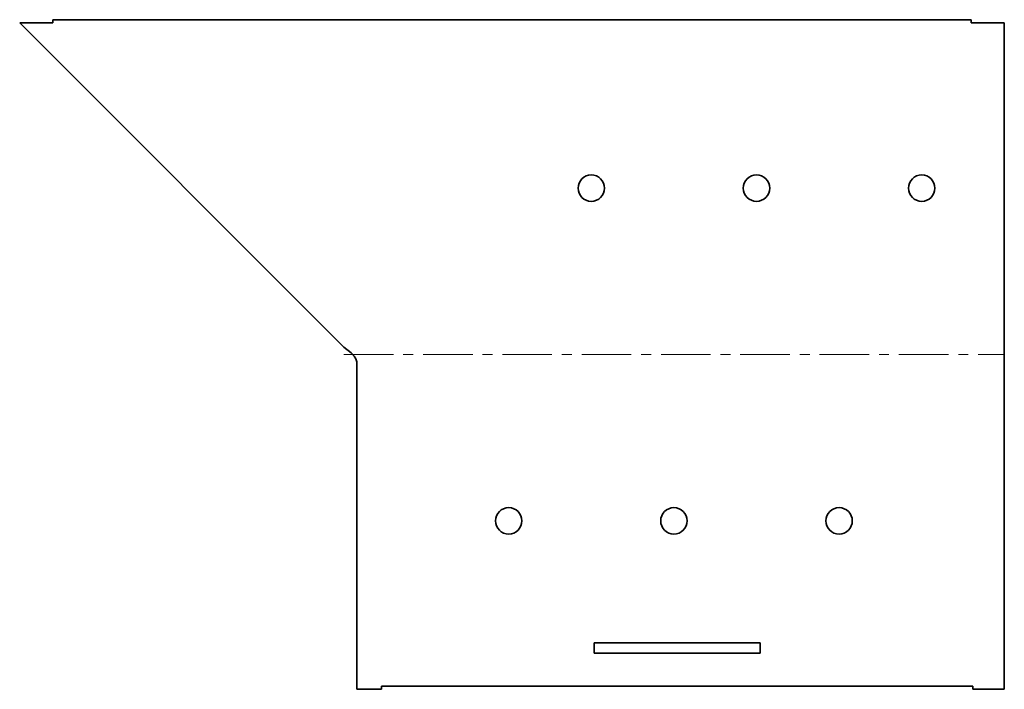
# Model space of a CAD drawing. Extents: x -10 to 288, y -203 to 0.
import ezdxf

# ---------------------------------------------------------------- set-up
doc = ezdxf.new("R2010")
doc.units = 0
doc.linetypes.add('AXES', pattern=[24, 15, -3, 3, -3])

msp = doc.modelspace()

# ---------------------------------------------------------------- linework, layer by layer
at = {"color": 7, "lineweight": 35}
for p, q in [((0, 0), (278, 0)), ((88.1, -99.1), (-10, -1)), ((288, -202.723893), (288, -1)), ((92, -202.723893), (92, -103.623893)), ((214.061158, -188.623893), (163.861158, -188.623893)), ((214.061158, -191.823893), (163.861158, -191.823893)), ((278.5, -201.723893), (99.5, -201.723893))]:
    msp.add_line(p, q, dxfattribs=at)
at = {"color": 7, "lineweight": 35, "ltscale": 0.025}
for p, q in [((0, -1), (0, 0)), ((278, 0), (278, -1)), ((99.5, -201.723893), (99.5, -202.723893)), ((278.5, -202.723893), (278.5, -201.723893))]:
    msp.add_line(p, q, dxfattribs=at)
at = {"color": 7, "lineweight": 35, "ltscale": 0.25}
for p, q in [((-10, -1), (0, -1)), ((278, -1), (288, -1))]:
    msp.add_line(p, q, dxfattribs=at)
at = {"color": 7, "lineweight": 35, "ltscale": 0.06969}
msp.add_line((90.272707, -100.846463), (88.1, -99.1), dxfattribs=at)
at = {"color": 7, "lineweight": 35, "ltscale": 0.035263}
msp.add_line((91.23924, -101.873775), (90.272707, -100.846463), dxfattribs=at)
at = {"color": 1, "linetype": 'AXES', "lineweight": 13}
msp.add_line((88.1, -101.361947), (288, -101.361947), dxfattribs=at)
at = {"color": 7, "lineweight": 35, "ltscale": 0.02515}
msp.add_line((91.778087, -102.723299), (91.23924, -101.873775), dxfattribs=at)
at = {"color": 7, "lineweight": 35, "ltscale": 0.023188}
msp.add_line((92, -103.623893), (91.778087, -102.723299), dxfattribs=at)
at = {"color": 7, "lineweight": 35, "ltscale": 0.08}
for p, q in [((163.861158, -191.823893), (163.861158, -188.623893)), ((214.061158, -191.823893), (214.061158, -188.623893))]:
    msp.add_line(p, q, dxfattribs=at)
at = {"color": 7, "lineweight": 35, "ltscale": 0.1875}
msp.add_line((99.5, -202.723893), (92, -202.723893), dxfattribs=at)
at = {"color": 7, "lineweight": 35, "ltscale": 0.2375}
msp.add_line((288, -202.723893), (278.5, -202.723893), dxfattribs=at)
at = {"color": 7, "lineweight": 35}
for centre in [(163, -51), (213, -51), (263, -51), (138, -151.723893), (188, -151.723893), (238, -151.723893)]:
    msp.add_circle(centre, 4, dxfattribs=at)

doc.saveas('drawing.dxf')
